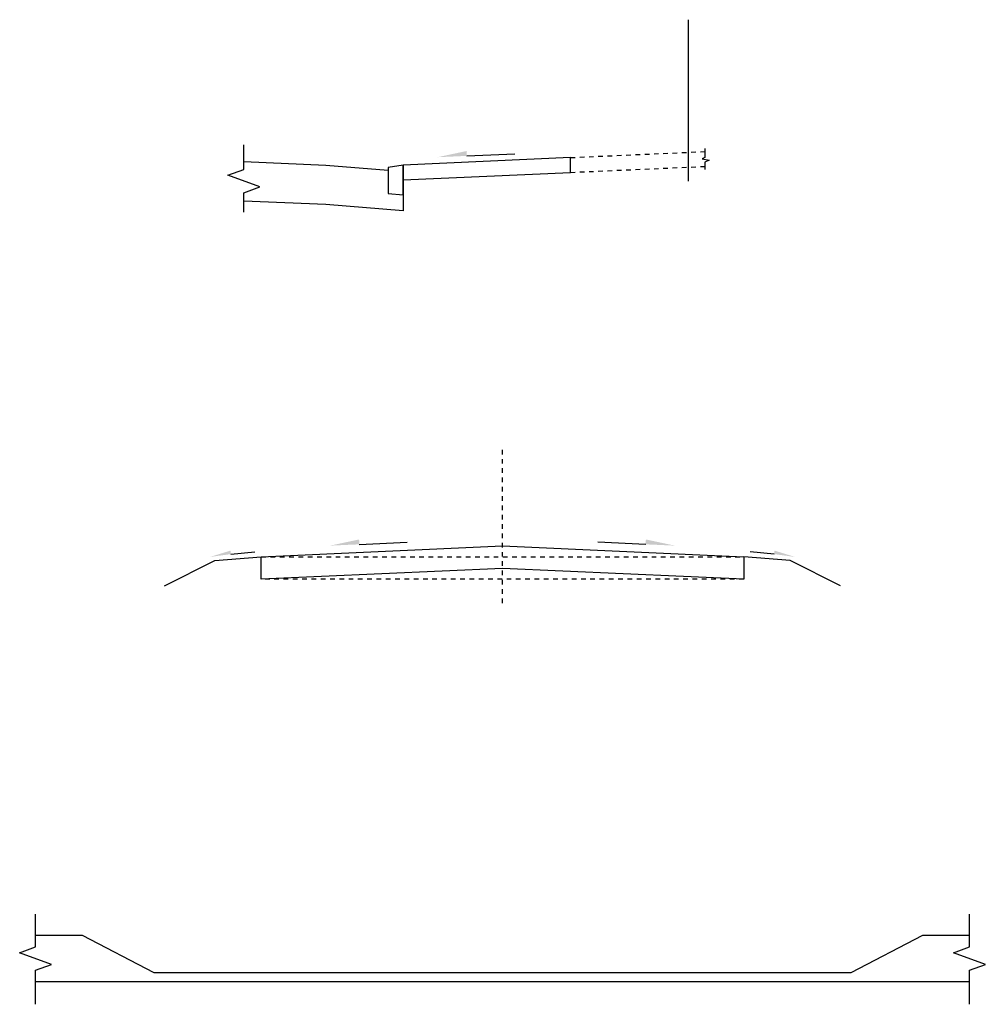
# Model space of a CAD drawing. Header units: feet. Extents: x 13.3 to 56.1, y -6.8 to 14.9.
# Tile 2 of 2: x 35.3 to 56.1, y -6.8 to 14.4. Entities that reach past the tile are written whole.
import ezdxf

# ---------------------------------------------------------------- set-up
doc = ezdxf.new("R2010")
doc.units = ezdxf.units.FT
doc.header["$MEASUREMENT"] = 0
doc.linetypes.add('OhDOT_USTN5', pattern=[0.11, 0.055, -0.055])
doc.linetypes.add('rowex', pattern=[0])
for name, color, linetype in [('PV_P_Curb', 120, 'Continuous'), ('PV_P_Drive', 230, 'Continuous'), ('PV_P_EOP', 7, 'Continuous'), ('PV_X_Driveway', 7, 'OhDOT_USTN5'), ('RW_X_Fee_RW', 6, 'rowex'), ('SH_Text', 7, 'Continuous'), ('SH_TextM', 7, 'Continuous'), ('XS_P_Finished_Grade', 3, 'Continuous')]:
    doc.layers.add(name, color=color, linetype=linetype)

msp = doc.modelspace()

# ---------------------------------------------------------------- linework, layer by layer
at = {"layer": 'PV_P_Curb'}
for p, q in [((43.536, 11.248), (43.213, 11.192)), ((43.536, 10.929), (43.536, 11.248)), ((43.213, 11.192), (43.208, 11.136)), ((43.208, 11.136), (43.208, 10.637)), ((43.536, 10.609), (43.536, 10.929)), ((43.208, 10.637), (43.536, 10.609)), ((35.624, -5.318), (36.624, -5.318)), ((36.624, -5.318), (38.17, -6.118)), ((53.17, -6.118), (54.716, -5.318)), ((54.716, -5.318), (55.716, -5.318)), ((38.17, -6.118), (53.17, -6.118)), ((55.716, -6.318), (35.624, -6.318))]:
    msp.add_line(p, q, dxfattribs=at)
at = {"layer": 'PV_P_Drive'}
for p, q in [((47.132, 11.408), (43.536, 11.248)), ((43.536, 11.248), (43.536, 10.929)), ((47.132, 11.089), (47.132, 11.408)), ((43.536, 10.929), (47.132, 11.089)), ((40.48, 2.824), (45.67, 3.055)), ((45.67, 3.055), (50.86, 2.824)), ((40.48, 2.34), (40.48, 2.824)), ((50.86, 2.824), (50.86, 2.341)), ((45.67, 2.571), (40.48, 2.34)), ((50.86, 2.34), (45.67, 2.571))]:
    msp.add_line(p, q, dxfattribs=at)
at = {"layer": 'PV_P_EOP'}
for p, q in [((50.025, 11.605), (50.025, 11.411)), ((50.025, 11.411), (49.964, 11.381)), ((49.964, 11.381), (50.115, 11.354)), ((50.115, 11.354), (50.025, 11.309)), ((50.025, 11.309), (50.025, 11.15))]:
    msp.add_line(p, q, dxfattribs=at)
at = {"layer": 'PV_X_Driveway'}
for p, q in [((47.132, 11.408), (50.025, 11.537)), ((47.132, 11.089), (50.025, 11.218)), ((45.67, 1.825), (45.67, 5.194)), ((40.48, 2.34), (40.48, 2.824)), ((40.48, 2.824), (50.86, 2.824)), ((50.86, 2.824), (50.86, 2.34)), ((50.86, 2.34), (40.48, 2.34))]:
    msp.add_line(p, q, dxfattribs=at)
at = {"layer": 'PV_X_Driveway', "linetype": 'Continuous'}
msp.add_lwpolyline([(40.104, 10.235), (40.104, 10.653), (40.447, 10.778), (39.76, 11.028), (40.104, 11.153), (40.104, 11.681)], dxfattribs=at)
at = {"layer": 'RW_X_Fee_RW'}
msp.add_line((49.67, 10.902), (49.67, 14.373), dxfattribs=at)
at = {"layer": 'SH_Text', "color": 9, "linetype": 'Continuous', "lineweight": -2, "ltscale": 0.5}
for points in [[(44.903, 11.444), (45.936, 11.49)], [(42.589, 3.09), (43.622, 3.136)], [(48.751, 3.09), (47.718, 3.136)], [(39.826, 2.88), (40.341, 2.926)], [(51.513, 2.88), (50.999, 2.926)]]:
    msp.add_lwpolyline(points, dxfattribs=at)
at = {"layer": 'SH_TextM', "linetype": 'Continuous'}
for points in [[(35.624, -6.802), (35.624, -6.068), (35.967, -5.943), (35.28, -5.693), (35.624, -5.568), (35.624, -4.862)], [(55.716, -6.802), (55.716, -6.068), (56.06, -5.943), (55.373, -5.693), (55.716, -5.568), (55.716, -4.862)]]:
    msp.add_lwpolyline(points, dxfattribs=at)
at = {"layer": 'SH_TextM', "color": 9}
for points in [[(44.903, 11.444), (44.274, 11.416), (44.898, 11.549)], [(42.589, 3.09), (41.96, 3.062), (42.585, 3.195)], [(48.751, 3.09), (49.379, 3.062), (48.755, 3.195)], [(39.826, 2.88), (39.375, 2.819), (39.816, 2.955)], [(51.513, 2.88), (51.964, 2.819), (51.524, 2.955)]]:
    msp.add_solid(points, dxfattribs=at)
at = {"layer": 'XS_P_Finished_Grade'}
for p, q in [((43.536, 11.248), (43.536, 10.261)), ((41.87, 10.4), (40.104, 10.473)), ((43.536, 10.261), (41.87, 10.4)), ((39.48, 2.744), (40.48, 2.824)), ((51.86, 2.744), (50.86, 2.824)), ((38.394, 2.194), (39.48, 2.744)), ((52.946, 2.194), (51.86, 2.744))]:
    msp.add_line(p, q, dxfattribs=at)
msp.add_lwpolyline([(40.104, 11.321), (41.87, 11.248), (43.208, 11.136)], dxfattribs=at)

doc.saveas('drawing.dxf')
